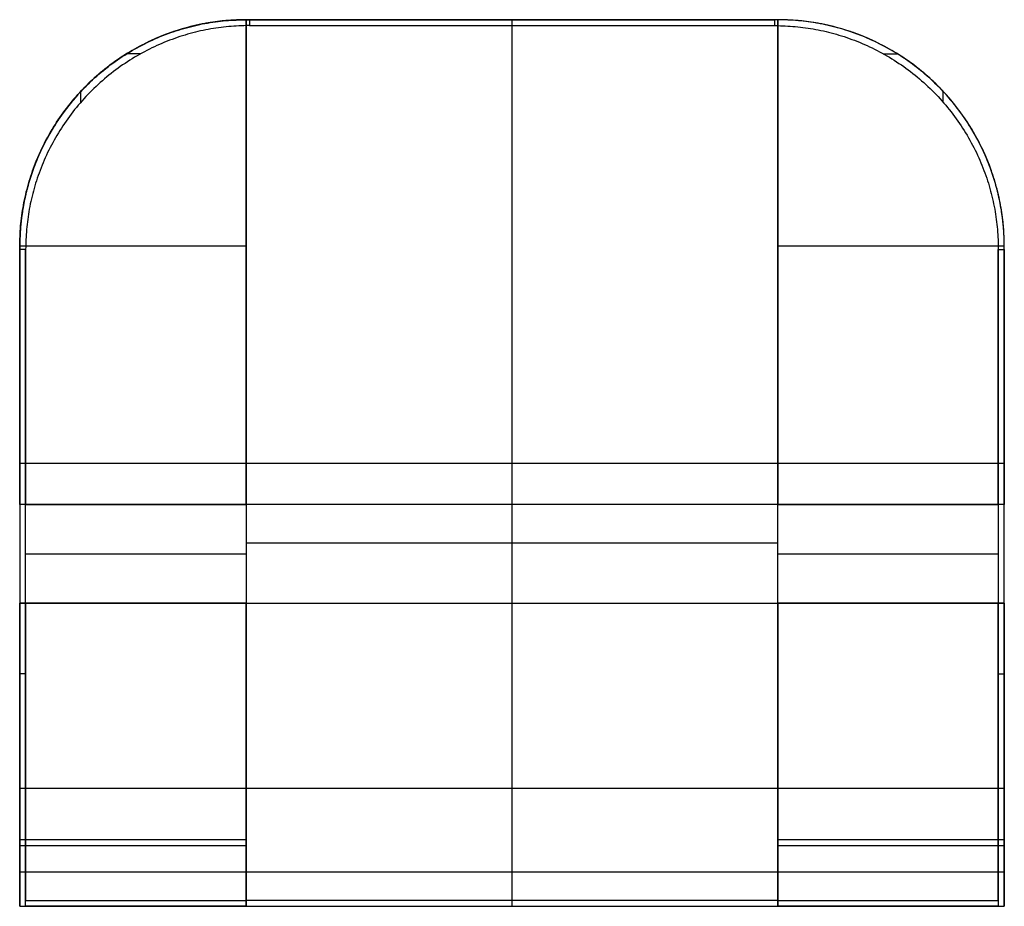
# Model space of a CAD drawing. Header units: millimetres. Extents: x 40034 to 40534, y -12799 to -12349.
import ezdxf

# ---------------------------------------------------------------- set-up
doc = ezdxf.new("R2010")
doc.units = ezdxf.units.MM
doc.header["$MEASUREMENT"] = 0
doc.layers.add('Default', color=7, linetype='Continuous', true_color=0x000000)

msp = doc.modelspace()

# ---------------------------------------------------------------- linework, layer by layer
at = {"layer": 'Default'}
for p, q in [((40283.63, -12738.64, 450), (40283.63, -12348.64, 450)), ((40283.63, -12594.73, 229.72), (40283.63, -12351.63, 229.72)), ((40033.63, -12573.64, 450), (40533.63, -12573.64, 450)), ((40033.63, -12573.64), (40148.63, -12573.64)), ((40418.63, -12573.64), (40533.63, -12573.64)), ((40283.63, -12644.73, 229.72), (40283.63, -12594.73, 229.72)), ((40148.63, -12614.19, 229.72), (40418.63, -12614.19, 229.72)), ((40036.66, -12619.73, 229.72), (40148.63, -12619.73, 229.72)), ((40418.63, -12619.73, 229.72), (40530.59, -12619.73, 229.72)), ((40283.63, -12795.64, 229.72), (40283.63, -12644.73, 229.72)), ((40033.63, -12738.64, 450), (40533.63, -12738.64, 450))]:
    msp.add_line(p, q, dxfattribs=at)
at = {"layer": 'Default', "extrusion": (1, 0, 0)}
msp.add_lwpolyline([(-12798.64, 225.72), (-12798.64, 228.78)], dxfattribs=at)
at = {"layer": 'Default'}
for points, weights in [([(40148.63, -12348.64, 450), (40033.63, -12348.64, 450), (40033.63, -12463.64, 450)], [1, 0.707106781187, 1]), ([(40033.63, -12463.64, 225.72), (40033.63, -12348.64, 225.72), (40148.63, -12348.64, 225.72)], [0.999999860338, 0.707106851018, 1]), ([(40033.63, -12463.64, 229.72), (40033.63, -12348.64, 229.72), (40148.63, -12348.64, 229.72)], [0.999999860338, 0.707106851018, 1]), ([(40139.45, -12349.01, 225), (40033.63, -12357.47, 225), (40033.63, -12463.64, 225)], [0.96925745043, 0.723382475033, 1]), ([(40533.63, -12463.64, 450), (40533.63, -12348.64, 450), (40418.63, -12348.64, 450)], [1, 0.707106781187, 1]), ([(40533.63, -12463.64, 225.72), (40533.63, -12348.64, 225.72), (40418.63, -12348.64, 225.72)], [1, 0.707106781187, 1]), ([(40533.63, -12463.64, 229.72), (40533.63, -12348.64, 229.72), (40418.63, -12348.64, 229.72)], [1, 0.707106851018, 0.999999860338]), ([(40533.63, -12463.64, 225), (40533.63, -12357.47, 225), (40427.8, -12349.01, 225)], [1, 0.723382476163, 0.969257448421]), ([(40148.63, -12351.64, 225.72), (40036.66, -12353.26, 225.72), (40036.66, -12465.23, 225.72)], [0.994096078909, 0.710089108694, 1]), ([(40148.63, -12351.64, 229.72), (40036.66, -12353.26, 229.72), (40036.66, -12465.23, 229.72)], [0.994096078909, 0.710089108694, 1]), ([(40150.27, -12351.63, 229.72), (40149.45, -12351.63, 229.72), (40148.63, -12351.64, 229.72)], [0.999999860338, 0.997017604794, 0.994096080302]), ([(40416.99, -12351.63, 229.72), (40417.81, -12351.63, 229.72), (40418.63, -12351.64, 229.72)], [0.999999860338, 0.997017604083, 0.994096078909]), ([(40418.63, -12351.64, 225.72), (40530.59, -12353.26, 225.72), (40530.59, -12465.23, 225.72)], [0.994096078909, 0.710089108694, 1]), ([(40418.63, -12351.64, 229.72), (40530.59, -12353.26, 229.72), (40530.59, -12465.23, 229.72)], [0.994096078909, 0.710089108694, 1]), ([(40033.63, -12798.64, 390), (40033.63, -12798.64, 450), (40033.63, -12738.64, 450)], [1, 0.707106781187, 1]), ([(40283.63, -12798.64, 390), (40283.63, -12798.64, 450), (40283.63, -12738.64, 450)], [1, 0.707106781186, 1]), ([(40533.63, -12738.64, 450), (40533.63, -12798.64, 450), (40533.63, -12798.64, 390)], [1, 0.707106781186, 1])]:
    msp.add_rational_spline(points, weights, degree=2, dxfattribs=at)
for points, knots in [([(40148.63, -12348.64, 225.72), (40141.99, -12348.64, 225.72), (40135.53, -12349.21, 224.59), (40123.16, -12351.32, 220.46), (40117.42, -12352.81, 217.52), (40101.76, -12358.05, 207.24), (40092.93, -12362.65, 198.22), (40078.49, -12372.1, 179.66), (40072.38, -12377.24, 169.59), (40062.04, -12387.6, 149.24), (40057.62, -12393.02, 138.6), (40050.27, -12403.71, 117.63), (40047.22, -12409.07, 107.11), (40042.14, -12419.82, 86.01), (40040.07, -12425.26, 75.32), (40037.63, -12433.44, 59.28), (40036.92, -12436.17, 53.91), (40035.71, -12441.65, 43.16), (40035.21, -12444.39, 37.78), (40034.42, -12449.88, 27), (40034.12, -12452.63, 21.6), (40033.73, -12458.13, 10.8), (40033.63, -12460.89, 5.4), (40033.63, -12463.64)], [0, 0, 0, 0, 19.816976, 19.816976, 39.484438, 39.484438, 78.076417, 78.076417, 115.840886, 115.840886, 153.726193, 153.726193, 190.262705, 190.262705, 226.829408, 226.829408, 245.130311, 245.130311, 263.431885, 263.431885, 281.73362, 281.73362, 300.035558, 300.035558, 300.035558, 300.035558]), ([(40533.63, -12463.64), (40533.63, -12460.89, 5.4), (40533.53, -12458.13, 10.8), (40533.13, -12452.63, 21.6), (40532.83, -12449.88, 27), (40532.04, -12444.39, 37.78), (40531.54, -12441.65, 43.16), (40530.33, -12436.17, 53.91), (40529.63, -12433.44, 59.28), (40527.18, -12425.26, 75.32), (40525.12, -12419.82, 86.01), (40520.03, -12409.07, 107.11), (40516.98, -12403.71, 117.63), (40509.63, -12393.02, 138.6), (40505.21, -12387.6, 149.24), (40494.87, -12377.24, 169.59), (40488.76, -12372.1, 179.66), (40474.33, -12362.65, 198.22), (40465.49, -12358.05, 207.24), (40449.83, -12352.81, 217.52), (40444.09, -12351.32, 220.46), (40431.72, -12349.21, 224.59), (40425.27, -12348.64, 225.72), (40418.63, -12348.64, 225.72)], [0, 0, 0, 0, 18.301939, 18.301939, 36.603674, 36.603674, 54.905248, 54.905248, 73.206151, 73.206151, 109.772855, 109.772855, 146.309368, 146.309368, 184.194675, 184.194675, 221.959145, 221.959145, 260.551125, 260.551125, 280.218586, 280.218586, 300.035558, 300.035558, 300.035558, 300.035558])]:
    msp.add_open_spline(points, degree=3, knots=knots, dxfattribs=at)
for points in [[(40418.63, -12348.64, 450), (40283.63, -12348.64, 450), (40148.63, -12348.64, 450)], [(40148.63, -12348.64, 450), (40148.63, -12348.64, 339.86), (40148.63, -12348.64, 229.72)], [(40148.63, -12463.64), (40148.63, -12406.14, 112.86), (40148.63, -12348.64, 225.72)], [(40148.63, -12348.64, 229.72), (40149.45, -12348.64, 229.72), (40150.27, -12348.64, 229.72)], [(40148.63, -12351.64, 225.72), (40148.63, -12350.14, 225.72), (40148.63, -12348.64, 225.72)], [(40148.63, -12348.64, 229.72), (40148.63, -12350.14, 229.72), (40148.63, -12351.64, 229.72)], [(40150.27, -12348.64, 229.72), (40283.63, -12348.64, 229.72), (40416.99, -12348.64, 229.72)], [(40150.27, -12348.64, 229.72), (40150.27, -12350.13, 229.72), (40150.27, -12351.63, 229.72)], [(40283.63, -12351.63, 229.72), (40283.63, -12350.13, 229.72), (40283.63, -12348.64, 229.72)], [(40283.63, -12348.64, 229.72), (40283.63, -12348.64, 339.86), (40283.63, -12348.64, 450)], [(40418.63, -12348.64, 229.72), (40417.81, -12348.64, 229.72), (40416.99, -12348.64, 229.72)], [(40416.99, -12348.64, 229.72), (40416.99, -12350.13, 229.72), (40416.99, -12351.63, 229.72)], [(40418.63, -12348.64, 450), (40418.63, -12348.64, 339.86), (40418.63, -12348.64, 229.72)], [(40418.63, -12348.64, 225.72), (40418.63, -12406.14, 112.86), (40418.63, -12463.64)], [(40418.63, -12348.64, 225.72), (40418.63, -12350.14, 225.72), (40418.63, -12351.64, 225.72)], [(40418.63, -12351.64, 229.72), (40418.63, -12350.14, 229.72), (40418.63, -12348.64, 229.72)], [(40148.63, -12594.73, 225.72), (40148.63, -12473.19, 225.72), (40148.63, -12351.64, 225.72)], [(40148.63, -12351.64, 225.72), (40148.63, -12351.64, 227.72), (40148.63, -12351.64, 229.72)], [(40148.63, -12351.64, 229.72), (40148.63, -12473.19, 229.72), (40148.63, -12594.73, 229.72)], [(40150.27, -12351.63, 229.72), (40283.63, -12351.63, 229.72), (40416.99, -12351.63, 229.72)], [(40418.63, -12351.64, 225.72), (40418.63, -12473.19, 225.72), (40418.63, -12594.73, 225.72)], [(40418.63, -12351.64, 225.72), (40418.63, -12351.64, 227.72), (40418.63, -12351.64, 229.72)], [(40418.63, -12594.73, 229.72), (40418.63, -12473.19, 229.72), (40418.63, -12351.64, 229.72)], [(40095.17, -12365.88, 225.72), (40091.61, -12365.88, 225.72), (40088.05, -12365.88, 225.72)], [(40095.17, -12365.88, 229.72), (40091.61, -12365.88, 229.72), (40088.05, -12365.88, 229.72)], [(40472.08, -12365.88, 225.72), (40475.64, -12365.88, 225.72), (40479.2, -12365.88, 225.72)], [(40472.08, -12365.88, 229.72), (40475.64, -12365.88, 229.72), (40479.2, -12365.88, 229.72)], [(40067.31, -12382.32, 225.72), (40067.31, -12382.32, 192.66), (40067.31, -12382.32, 159.61)], [(40067.31, -12382.32, 450), (40067.31, -12382.32, 339.86), (40067.31, -12382.32, 229.72)], [(40069.94, -12384.9, 229.72), (40069.94, -12384.9, 227.72), (40069.94, -12384.9, 225.72)], [(40497.31, -12384.9, 229.72), (40497.31, -12384.9, 227.72), (40497.31, -12384.9, 225.72)], [(40499.94, -12382.32, 450), (40499.94, -12382.32, 339.86), (40499.94, -12382.32, 229.72)], [(40499.94, -12382.32, 225.72), (40499.94, -12382.32, 192.66), (40499.94, -12382.32, 159.61)], [(40064.7, -12390.5, 225.72), (40064.7, -12387.76, 225.72), (40064.7, -12385.01, 225.72)], [(40064.7, -12390.5, 229.72), (40064.7, -12387.76, 229.72), (40064.7, -12385.01, 229.72)], [(40502.55, -12390.5, 225.72), (40502.55, -12387.76, 225.72), (40502.55, -12385.01, 225.72)], [(40502.55, -12390.5, 229.72), (40502.55, -12387.76, 229.72), (40502.55, -12385.01, 229.72)], [(40148.63, -12594.73, 37.39), (40148.63, -12519.66, 37.39), (40148.63, -12444.59, 37.39)], [(40418.63, -12444.59, 37.39), (40418.63, -12519.66, 37.39), (40418.63, -12594.73, 37.39)], [(40033.63, -12463.64), (40033.63, -12529.19), (40033.63, -12594.73)], [(40033.63, -12463.64, 450), (40033.63, -12601.14, 450), (40033.63, -12738.64, 450)], [(40033.63, -12463.64, 450), (40033.63, -12463.64, 339.86), (40033.63, -12463.64, 229.72)], [(40148.63, -12463.64), (40091.13, -12463.64), (40033.63, -12463.64)], [(40033.63, -12465.23, 225.72), (40033.63, -12464.44, 225.72), (40033.63, -12463.64, 225.72)], [(40033.63, -12465.23, 229.72), (40033.63, -12464.44, 229.72), (40033.63, -12463.64, 229.72)], [(40033.63, -12463.64, 225.72), (40033.63, -12463.64, 112.86), (40033.63, -12463.64)], [(40033.63, -12463.64, 225), (40033.63, -12529.19, 225), (40033.63, -12594.73, 225)], [(40148.63, -12463.64), (40148.63, -12529.19), (40148.63, -12594.73)], [(40533.63, -12463.64), (40476.13, -12463.64), (40418.63, -12463.64)], [(40418.63, -12594.73), (40418.63, -12529.19), (40418.63, -12463.64)], [(40533.63, -12463.64, 450), (40533.63, -12463.64, 339.86), (40533.63, -12463.64, 229.72)], [(40533.63, -12594.73), (40533.63, -12529.19), (40533.63, -12463.64)], [(40533.63, -12738.64, 450), (40533.63, -12601.14, 450), (40533.63, -12463.64, 450)], [(40533.63, -12465.23, 225.72), (40533.63, -12464.44, 225.72), (40533.63, -12463.64, 225.72)], [(40533.63, -12465.23, 229.72), (40533.63, -12464.44, 229.72), (40533.63, -12463.64, 229.72)], [(40533.63, -12463.64, 225.72), (40533.63, -12463.64, 112.86), (40533.63, -12463.64)], [(40533.63, -12594.73, 225), (40533.63, -12529.19, 225), (40533.63, -12463.64, 225)], [(40036.66, -12465.23, 225.72), (40035.15, -12465.23, 225.72), (40033.63, -12465.23, 225.72)], [(40036.66, -12465.23, 229.72), (40035.15, -12465.23, 229.72), (40033.63, -12465.23, 229.72)], [(40033.63, -12465.23, 229.72), (40033.63, -12529.98, 229.72), (40033.63, -12594.73, 229.72)], [(40033.63, -12594.73, 225.72), (40033.63, -12529.98, 225.72), (40033.63, -12465.23, 225.72)], [(40036.66, -12465.23, 229.72), (40036.66, -12465.23, 227.72), (40036.66, -12465.23, 225.72)], [(40036.66, -12465.23, 225.72), (40036.66, -12529.98, 225.72), (40036.66, -12594.73, 225.72)], [(40036.66, -12594.73, 229.72), (40036.66, -12529.98, 229.72), (40036.66, -12465.23, 229.72)], [(40036.66, -12465.23, 227.72), (40036.66, -12529.98, 227.72), (40036.66, -12594.73, 227.72)], [(40530.59, -12465.23, 225.72), (40532.11, -12465.23, 225.72), (40533.63, -12465.23, 225.72)], [(40530.59, -12465.23, 229.72), (40530.59, -12465.23, 227.72), (40530.59, -12465.23, 225.72)], [(40530.59, -12465.23, 229.72), (40532.11, -12465.23, 229.72), (40533.63, -12465.23, 229.72)], [(40530.59, -12465.23, 229.72), (40530.59, -12529.98, 229.72), (40530.59, -12594.73, 229.72)], [(40530.59, -12594.73, 225.72), (40530.59, -12529.98, 225.72), (40530.59, -12465.23, 225.72)], [(40530.59, -12594.73, 227.72), (40530.59, -12529.98, 227.72), (40530.59, -12465.23, 227.72)], [(40533.63, -12465.23, 225.72), (40533.63, -12529.98, 225.72), (40533.63, -12594.73, 225.72)], [(40533.63, -12594.73, 229.72), (40533.63, -12529.98, 229.72), (40533.63, -12465.23, 229.72)], [(40033.63, -12573.64), (40033.63, -12573.64, 112.86), (40033.63, -12573.64, 225.72)], [(40033.63, -12573.64, 229.72), (40033.63, -12573.64, 339.86), (40033.63, -12573.64, 450)], [(40533.63, -12573.81, 229.72), (40533.63, -12573.81, 339.86), (40533.63, -12573.81, 450)], [(40533.63, -12573.81), (40533.63, -12573.81, 112.86), (40533.63, -12573.81, 225.72)], [(40148.63, -12586.68, 225.72), (40148.63, -12586.68, 112.86), (40148.63, -12586.68)], [(40418.63, -12586.68, 225.72), (40418.63, -12586.68, 112.86), (40418.63, -12586.68)], [(40033.63, -12594.73), (40033.63, -12594.73, 112.86), (40033.63, -12594.73, 225.72)], [(40148.63, -12594.73), (40091.13, -12594.73), (40033.63, -12594.73)], [(40036.66, -12594.73, 225.72), (40035.15, -12594.73, 225.72), (40033.63, -12594.73, 225.72)], [(40036.66, -12594.73, 229.72), (40035.15, -12594.73, 229.72), (40033.63, -12594.73, 229.72)], [(40033.63, -12594.73, 229.72), (40033.63, -12619.73, 229.72), (40033.63, -12644.73, 229.72)], [(40148.63, -12594.73, 100.81), (40091.13, -12594.73, 100.81), (40033.63, -12594.73, 100.81)], [(40036.66, -12594.73, 225.72), (40092.65, -12594.73, 225.72), (40148.63, -12594.73, 225.72)], [(40036.66, -12594.73, 225.72), (40036.66, -12594.73, 227.72), (40036.66, -12594.73, 229.72)], [(40036.66, -12644.73, 229.72), (40036.66, -12619.73, 229.72), (40036.66, -12594.73, 229.72)], [(40148.63, -12594.73, 229.72), (40092.65, -12594.73, 229.72), (40036.66, -12594.73, 229.72)], [(40148.63, -12594.73, 225.72), (40148.63, -12594.73, 112.86), (40148.63, -12594.73)], [(40148.63, -12594.73, 225.72), (40148.63, -12594.73, 227.72), (40148.63, -12594.73, 229.72)], [(40418.63, -12594.73, 229.72), (40283.63, -12594.73, 229.72), (40148.63, -12594.73, 229.72)], [(40148.63, -12594.73, 229.72), (40148.63, -12619.73, 229.72), (40148.63, -12644.73, 229.72)], [(40418.63, -12594.73), (40418.63, -12594.73, 112.86), (40418.63, -12594.73, 225.72)], [(40533.63, -12594.73), (40476.13, -12594.73), (40418.63, -12594.73)], [(40418.63, -12594.73, 225.72), (40474.61, -12594.73, 225.72), (40530.59, -12594.73, 225.72)], [(40418.63, -12594.73, 229.72), (40418.63, -12594.73, 227.72), (40418.63, -12594.73, 225.72)], [(40418.63, -12644.73, 229.72), (40418.63, -12619.73, 229.72), (40418.63, -12594.73, 229.72)], [(40530.59, -12594.73, 229.72), (40474.61, -12594.73, 229.72), (40418.63, -12594.73, 229.72)], [(40533.63, -12594.73, 100.81), (40476.13, -12594.73, 100.81), (40418.63, -12594.73, 100.81)], [(40533.63, -12594.73, 225.72), (40532.11, -12594.73, 225.72), (40530.59, -12594.73, 225.72)], [(40533.63, -12594.73, 229.72), (40532.11, -12594.73, 229.72), (40530.59, -12594.73, 229.72)], [(40530.59, -12594.73, 229.72), (40530.59, -12594.73, 227.72), (40530.59, -12594.73, 225.72)], [(40530.59, -12594.73, 229.72), (40530.59, -12619.73, 229.72), (40530.59, -12644.73, 229.72)], [(40533.63, -12594.73, 225.72), (40533.63, -12594.73, 112.86), (40533.63, -12594.73)], [(40533.63, -12644.73, 229.72), (40533.63, -12619.73, 229.72), (40533.63, -12594.73, 229.72)], [(40033.63, -12644.73, 225.72), (40033.63, -12644.73, 112.86), (40033.63, -12644.73)], [(40033.63, -12644.73), (40033.63, -12704.73), (40033.63, -12764.73)], [(40033.63, -12644.73), (40091.13, -12644.73), (40148.63, -12644.73)], [(40033.63, -12798.64, 225.72), (40033.63, -12721.69, 225.72), (40033.63, -12644.73, 225.72)], [(40036.66, -12644.73, 225.72), (40035.15, -12644.73, 225.72), (40033.63, -12644.73, 225.72)], [(40033.63, -12644.73, 229.72), (40035.15, -12644.73, 229.72), (40036.66, -12644.73, 229.72)], [(40033.63, -12644.73, 229.72), (40033.63, -12721.69, 229.72), (40033.63, -12798.64, 229.72)], [(40033.63, -12644.73, 225), (40033.63, -12721.63, 225), (40033.63, -12798.53, 225)], [(40148.63, -12644.73, 100.81), (40091.13, -12644.73, 100.81), (40033.63, -12644.73, 100.81)], [(40148.63, -12644.73, 225.72), (40092.65, -12644.73, 225.72), (40036.66, -12644.73, 225.72)], [(40036.66, -12795.64, 229.72), (40036.66, -12720.19, 229.72), (40036.66, -12644.73, 229.72)], [(40036.66, -12644.73, 225.72), (40036.66, -12720.19, 225.72), (40036.66, -12795.64, 225.72)], [(40036.66, -12644.73, 229.72), (40036.66, -12644.73, 227.72), (40036.66, -12644.73, 225.72)], [(40036.66, -12644.73, 229.72), (40092.65, -12644.73, 229.72), (40148.63, -12644.73, 229.72)], [(40036.66, -12644.73, 227.72), (40036.66, -12720.19, 227.72), (40036.66, -12795.64, 227.72)], [(40148.63, -12644.73), (40148.63, -12704.73), (40148.63, -12764.73)], [(40148.63, -12644.73), (40148.63, -12644.73, 112.86), (40148.63, -12644.73, 225.72)], [(40148.63, -12795.64, 225.72), (40148.63, -12720.19, 225.72), (40148.63, -12644.73, 225.72)], [(40148.63, -12644.73, 229.72), (40148.63, -12644.73, 227.72), (40148.63, -12644.73, 225.72)], [(40148.63, -12644.73, 229.72), (40283.63, -12644.73, 229.72), (40418.63, -12644.73, 229.72)], [(40148.63, -12644.73, 229.72), (40148.63, -12720.19, 229.72), (40148.63, -12795.64, 229.72)], [(40148.63, -12770.35, 37.39), (40148.63, -12707.54, 37.39), (40148.63, -12644.73, 37.39)], [(40418.63, -12644.73), (40476.13, -12644.73), (40533.63, -12644.73)], [(40418.63, -12764.73), (40418.63, -12704.73), (40418.63, -12644.73)], [(40418.63, -12644.73, 225.72), (40418.63, -12644.73, 112.86), (40418.63, -12644.73)], [(40418.63, -12644.73, 225.72), (40418.63, -12720.19, 225.72), (40418.63, -12795.64, 225.72)], [(40530.59, -12644.73, 225.72), (40474.61, -12644.73, 225.72), (40418.63, -12644.73, 225.72)], [(40418.63, -12795.64, 229.72), (40418.63, -12720.19, 229.72), (40418.63, -12644.73, 229.72)], [(40418.63, -12644.73, 225.72), (40418.63, -12644.73, 227.72), (40418.63, -12644.73, 229.72)], [(40418.63, -12644.73, 229.72), (40474.61, -12644.73, 229.72), (40530.59, -12644.73, 229.72)], [(40533.63, -12644.73, 100.81), (40476.13, -12644.73, 100.81), (40418.63, -12644.73, 100.81)], [(40418.63, -12644.73, 37.39), (40418.63, -12707.54, 37.39), (40418.63, -12770.35, 37.39)], [(40533.63, -12644.73, 225.72), (40532.11, -12644.73, 225.72), (40530.59, -12644.73, 225.72)], [(40530.59, -12795.64, 225.72), (40530.59, -12720.19, 225.72), (40530.59, -12644.73, 225.72)], [(40530.59, -12644.73, 229.72), (40532.11, -12644.73, 229.72), (40533.63, -12644.73, 229.72)], [(40530.59, -12644.73, 225.72), (40530.59, -12644.73, 227.72), (40530.59, -12644.73, 229.72)], [(40530.59, -12644.73, 229.72), (40530.59, -12720.19, 229.72), (40530.59, -12795.64, 229.72)], [(40530.59, -12795.64, 227.72), (40530.59, -12720.19, 227.72), (40530.59, -12644.73, 227.72)], [(40533.63, -12644.73), (40533.63, -12644.73, 112.86), (40533.63, -12644.73, 225.72)], [(40533.63, -12764.73), (40533.63, -12704.73), (40533.63, -12644.73)], [(40533.63, -12644.73, 225.72), (40533.63, -12721.69, 225.72), (40533.63, -12798.64, 225.72)], [(40533.63, -12798.64, 229.72), (40533.63, -12721.69, 229.72), (40533.63, -12644.73, 229.72)], [(40533.63, -12798.53, 225), (40533.63, -12721.63, 225), (40533.63, -12644.73, 225)], [(40036.66, -12680.71, 225.72), (40035.15, -12680.71, 225.72), (40033.63, -12680.71, 225.72)], [(40036.66, -12680.71, 229.72), (40035.15, -12680.71, 229.72), (40033.63, -12680.71, 229.72)], [(40036.66, -12680.71, 225.72), (40036.66, -12680.71, 227.72), (40036.66, -12680.71, 229.72)], [(40530.59, -12680.71, 225.72), (40532.11, -12680.71, 225.72), (40533.63, -12680.71, 225.72)], [(40530.59, -12680.71, 229.72), (40532.11, -12680.71, 229.72), (40533.63, -12680.71, 229.72)], [(40530.59, -12680.71, 225.72), (40530.59, -12680.71, 227.72), (40530.59, -12680.71, 229.72)], [(40033.63, -12764.73), (40033.63, -12781.69, 112.86), (40033.63, -12798.64, 225.72)], [(40033.63, -12764.73), (40091.13, -12764.73), (40148.63, -12764.73)], [(40148.63, -12798.64, 225.72), (40148.63, -12781.69, 112.86), (40148.63, -12764.73)], [(40418.63, -12764.73), (40418.63, -12781.69, 112.86), (40418.63, -12798.64, 225.72)], [(40418.63, -12764.73), (40476.13, -12764.73), (40533.63, -12764.73)], [(40533.63, -12798.64, 225.72), (40533.63, -12781.69, 112.86), (40533.63, -12764.73)], [(40148.63, -12767.92, 21.2), (40091.13, -12767.92, 21.2), (40033.63, -12767.92, 21.2)], [(40533.63, -12767.92, 21.2), (40476.13, -12767.92, 21.2), (40418.63, -12767.92, 21.2)], [(40033.63, -12781.07, 432.43), (40283.63, -12781.07, 432.43), (40533.63, -12781.07, 432.43)], [(40033.63, -12798.64, 390), (40283.63, -12798.64, 390), (40533.63, -12798.64, 390)], [(40033.63, -12798.64, 229.72), (40035.15, -12798.64, 229.72), (40036.66, -12798.64, 229.72)], [(40033.63, -12798.64, 229.72), (40033.63, -12798.64, 309.86), (40033.63, -12798.64, 390)], [(40033.63, -12798.64, 225.72), (40035.15, -12798.64, 225.72), (40036.66, -12798.64, 225.72)], [(40036.66, -12795.64, 229.72), (40092.65, -12795.64, 229.72), (40148.63, -12795.64, 229.72)], [(40036.66, -12795.64, 225.72), (40092.65, -12795.64, 225.72), (40148.63, -12795.64, 225.72)], [(40036.66, -12795.64, 229.72), (40036.66, -12795.64, 227.72), (40036.66, -12795.64, 225.72)], [(40036.66, -12798.64, 229.72), (40036.66, -12797.14, 229.72), (40036.66, -12795.64, 229.72)], [(40036.66, -12798.64, 225.72), (40036.66, -12797.14, 225.72), (40036.66, -12795.64, 225.72)], [(40036.66, -12795.64, 227.72), (40092.65, -12795.64, 227.72), (40148.63, -12795.64, 227.72)], [(40036.66, -12798.64, 225.72), (40092.65, -12798.64, 225.72), (40148.63, -12798.64, 225.72)], [(40148.63, -12798.64, 229.72), (40092.65, -12798.64, 229.72), (40036.66, -12798.64, 229.72)], [(40148.63, -12798.64, 225.72), (40148.63, -12797.14, 225.72), (40148.63, -12795.64, 225.72)], [(40148.63, -12795.64, 229.72), (40148.63, -12795.64, 227.72), (40148.63, -12795.64, 225.72)], [(40148.63, -12795.64, 229.72), (40148.63, -12797.14, 229.72), (40148.63, -12798.64, 229.72)], [(40418.63, -12795.64, 229.72), (40283.63, -12795.64, 229.72), (40148.63, -12795.64, 229.72)], [(40148.63, -12798.64, 229.72), (40283.63, -12798.64, 229.72), (40418.63, -12798.64, 229.72)], [(40283.63, -12798.64, 229.72), (40283.63, -12797.14, 229.72), (40283.63, -12795.64, 229.72)], [(40283.63, -12798.64, 229.72), (40283.63, -12798.64, 309.86), (40283.63, -12798.64, 390)], [(40418.63, -12795.64, 225.72), (40418.63, -12797.14, 225.72), (40418.63, -12798.64, 225.72)], [(40418.63, -12795.64, 225.72), (40474.61, -12795.64, 225.72), (40530.59, -12795.64, 225.72)], [(40418.63, -12795.64, 225.72), (40418.63, -12795.64, 227.72), (40418.63, -12795.64, 229.72)], [(40418.63, -12798.64, 229.72), (40418.63, -12797.14, 229.72), (40418.63, -12795.64, 229.72)], [(40418.63, -12795.64, 229.72), (40474.61, -12795.64, 229.72), (40530.59, -12795.64, 229.72)], [(40418.63, -12795.64, 227.72), (40474.61, -12795.64, 227.72), (40530.59, -12795.64, 227.72)], [(40530.59, -12798.64, 229.72), (40474.61, -12798.64, 229.72), (40418.63, -12798.64, 229.72)], [(40418.63, -12798.64, 225.72), (40474.61, -12798.64, 225.72), (40530.59, -12798.64, 225.72)], [(40530.59, -12795.64, 225.72), (40530.59, -12797.14, 225.72), (40530.59, -12798.64, 225.72)], [(40530.59, -12795.64, 229.72), (40530.59, -12795.64, 227.72), (40530.59, -12795.64, 225.72)], [(40530.59, -12795.64, 229.72), (40530.59, -12797.14, 229.72), (40530.59, -12798.64, 229.72)], [(40530.59, -12798.64, 225.72), (40532.11, -12798.64, 225.72), (40533.63, -12798.64, 225.72)], [(40530.59, -12798.64, 229.72), (40532.11, -12798.64, 229.72), (40533.63, -12798.64, 229.72)], [(40533.63, -12798.64, 229.72), (40533.63, -12798.64, 309.86), (40533.63, -12798.64, 390)]]:
    msp.add_open_spline(points, degree=2, dxfattribs=at)

doc.saveas('drawing.dxf')
